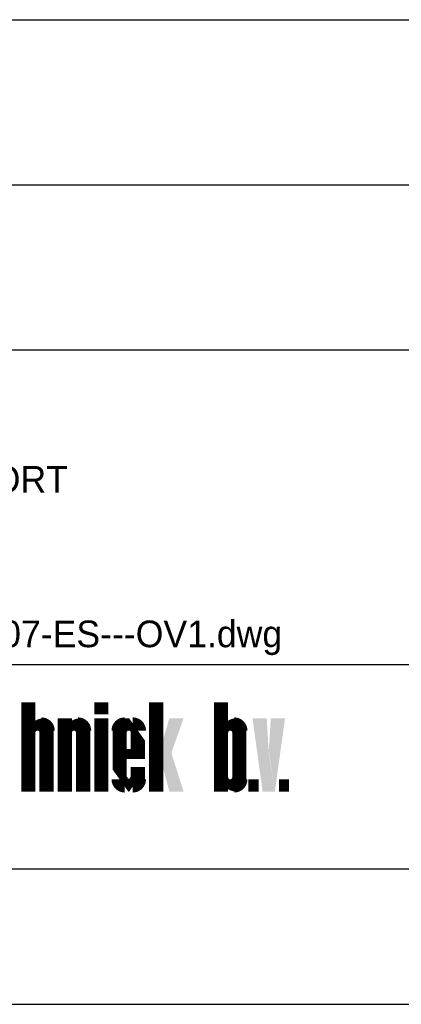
# Model space of a CAD drawing. Extents: x 0 to 594, y 0 to 420.
# Tile 5 of 7: x 486 to 514, y 0 to 73. Entities that reach past the tile are written whole.
import ezdxf
from ezdxf.enums import TextEntityAlignment as Align

# ---------------------------------------------------------------- set-up
doc = ezdxf.new("R2010")
doc.units = 0
doc.layers.get('0').update_dxf_attribs({"linetype": 'CONTINUOUS'})
for name, color, linetype in [('00att025', 2, 'CONTINUOUS'), ('00att050', 4, 'CONTINUOUS'), ('00kad025', 2, 'CONTINUOUS'), ('00kad050', 4, 'CONTINUOUS'), ('BL$2----', 7, 'CONTINUOUS'), ('BL$4----', 7, 'CONTINUOUS')]:
    doc.layers.add(name, color=color, linetype=linetype)
doc.styles.add('BURO-025', font='BUROFONT.shx', dxfattribs={"height": 2.5})
doc.styles.add('Comic Sans', font='comic.TTF', dxfattribs={"height": 250})

# ---------------------------------------------------------------- blocks, each defined once
blk = doc.blocks.new('A2-HOR')
at = {"linetype": 'Continuous'}
for p, q in [((10, 10), (584, 10)), ((0, 0), (594, 0))]:
    blk.add_line(p, q, dxfattribs=at)
blk = doc.blocks.new('nw stempel sro')
at = {"color": 10}
for points, const_width in [([(-107.154, -4.332), (-107.154, 2.267)], 1.05), ([(-101.755, 1.368), (-101.755, 2.267)], 1.05), ([(-97.705, -4.332), (-97.705, 2.267)], 1.05), ([(-92.906, -4.332), (-92.906, 2.267)], 1.05), ([(-104.454, -4.332), (-104.454, 1.068)], 1.05), ([(-101.755, -4.332), (-101.755, 1.068)], 1.05), ([(-105.804, -4.332), (-105.804, 0.168)], 1.05), ([(-103.105, -4.332), (-103.105, 0.168)], 1.05), ([(-91.556, -3.432), (-91.556, 0.168)], 1.05), ([(-98.68, -1.557), (-100.18, -1.557)], 0.75), ([(-90.506, -4.332), (-90.506, -3.432)], 0.75), ([(-88.256, -4.332), (-88.256, -3.432)], 0.75)]:
    blk.add_lwpolyline(points, dxfattribs=dict(at, const_width=const_width))
for points in [[(-106.179, 0.618, 0.9, 0.45, 0.276984), (-106.929, 0.168, 0.45, 0.45, 1.054805)], [(-103.48, 0.618, 0.9, 0.45, 0.276984), (-104.23, 0.168, 0.45, 0.45, 1.054805)], [(-99.055, -1.932, 1.05, 1.05, 0), (-99.055, 0.168, 0, 0, 0), (-99.43, 0.693, 0.75, 0.75, 0), (-100.03, 0.693, 0, 0, 0), (-100.405, 0.693, 0, 0, 0), (-100.405, 0.168, 1.05, 1.05, 0), (-100.405, -3.432, 0, 0, 0), (-100.03, -3.957, 0.75, 0.75, 0), (-99.43, -3.957, 0, 0, 0), (-99.055, -3.432, 1.05, 1.05, 0)], [(-91.931, 0.618, 0.9, 0.45, 0.276984), (-92.681, 0.168, 0.45, 0.45, 1.054805)], [(-99.055, -3.432, 1.05, 1.05, 0), (-99.055, -2.532, 0, 0, 0)], [(-91.931, -3.882, 0.9, 0.45, -0.276984), (-92.681, -3.432, 0.45, 0.45, -1.054805)]]:
    blk.add_lwpolyline(points, format="xyseb", dxfattribs=at)
for points, const_width in [([(-105.729, 0.168, 0.414214), (-106.179, 0.618, -0.082763)], 1.05), ([(-103.03, 0.168, 0.414214), (-103.48, 0.618, -0.082763)], 1.05), ([(-100.03, 0.618, 0.414214), (-100.48, 0.168, -0.082763)], 1.05), ([(-98.98, 0.168, 0.414214), (-99.43, 0.618, -0.082763)], 1.05), ([(-91.481, 0.168, 0.414214), (-91.931, 0.618, -0.082763)], 1.05), ([(-106.179, 0.018, 1), (-106.779, 0.018, 1)], 0.3), ([(-103.48, 0.018, 1), (-104.08, 0.018, 1)], 0.3), ([(-99.43, 0.018, 1), (-100.03, 0.018, 1)], 0.3), ([(-91.931, 0.018, 1), (-92.531, 0.018, 1)], 0.3), ([(-100.48, -3.432, 0.414214), (-100.03, -3.882, -0.082763)], 1.05), ([(-99.43, -3.882, 0.414214), (-98.98, -3.432, -0.082763)], 1.05), ([(-91.481, -3.432, -0.414214), (-91.931, -3.882, 0.082763)], 1.05), ([(-100.03, -3.282, 1), (-99.43, -3.282, 1)], 0.3), ([(-91.931, -3.282, -1), (-92.531, -3.282, -1)], 0.3)]:
    blk.add_lwpolyline(points, format="xyb", dxfattribs=dict(at, const_width=const_width))
blk.add_arc((-99.73, -3.282), 0.15, 180, 0, dxfattribs=at)
for points in [[(-97.48, -1.482), (-96.58, -1.482), (-96.73, 1.068), (-95.68, 1.068)], [(-90.581, 1.068), (-89.531, 1.068), (-89.831, -4.332), (-89.381, -1.482)], [(-88.931, -4.332), (-89.381, -1.332), (-88.181, 1.068), (-89.231, 1.068)], [(-96.73, -4.332), (-95.68, -4.332), (-97.48, -1.482), (-96.58, -1.482)], [(-89.831, -4.332), (-89.381, -1.482), (-88.931, -4.332)]]:
    blk.add_solid(points, dxfattribs=at)
at = {"layer": '00kad025', "color": 4}
for p, q in [((-158.031, 40.497), (-10, 40.497)), ((-158.031, 28.298), (-10, 28.298)), ((-158.031, 5.059), (-10, 5.059))]:
    blk.add_line(p, q, dxfattribs=at)
at = {"layer": '00kad050', "color": 4}
blk.add_line((-158.031, 52.696), (-10, 52.696), dxfattribs=at)
at = {"layer": '00att025', "color": 2, "style": 'Comic Sans'}
blk.add_text('3812 BP  AMERSFOORT', height=1.97, dxfattribs=at).set_placement((-134.379, 17.752))
at = {"layer": '00att025', "color": 7, "style": 'Comic Sans', "flags": 8}
for tag, p in [('PROMSCHR', (-134.057, 49.027)), ('PROPDRGVR1', (-134.057, 45.74)), ('PROPDRGVR2', (-134.057, 42.335)), ('TKFASE', (-134.28, 36.449)), ('TKFORMAAT', (-60.611, 36.195)), ('TKSCHAAL', (-25.258, 36.195)), ('TK1OMSCHR', (-134.28, 33.209)), ('TK2OMSCHR', (-134.28, 29.772)), ('TKDATCREAT', (-60.611, 29.874)), ('TKINIT', (-25.258, 29.817)), ('WZ_CODEA', (-73.455, 23.774)), ('WZ_DATUMA', (-60.611, 23.774)), ('WZ_INITSA', (-25.258, 23.717)), ('WZ_CODEB', (-73.455, 17.674)), ('WZ_DATUMB', (-60.611, 17.674)), ('WZ_INITSB', (-25.258, 17.617)), ('WZ_CODEC', (-73.455, 11.575)), ('WZ_DATUMC', (-60.611, 11.575)), ('WZ_INITSC', (-25.258, 11.517)), ('TKFILE', (-112.089, 6.331))]:
    blk.add_attdef(tag, p, '', height=1.969, dxfattribs=at)
at = {"layer": '00att025', "linetype": 'Continuous', "style": 'BURO-025', "flags": 8}
blk.add_attdef('PROJECTNUMMER', text='', height=2, dxfattribs=at).set_placement((-33.837, -8.715), align=Align.BOTTOM_LEFT)
at = {"layer": '00att050', "color": 4, "style": 'Comic Sans'}
blk.add_attdef('TKTEKNR', (-73.391, 42.619), '', height=3.94, dxfattribs=at)

msp = doc.modelspace()

# ---------------------------------------------------------------- block references
at = {"layer": 'BL$2----'}
msp.add_blockref('A2-HOR', (0, 0), dxfattribs=at)
at = {"layer": 'BL$4----'}
ref = msp.add_blockref('nw stempel sro', (594, 20.055), dxfattribs=at)
ref.add_attrib('TKFILE', '1207-ES---OV1.dwg', (481.911, 26.386), dxfattribs={"layer": '00att025', "color": 7, "height": 1.9685, "style": 'Comic Sans', "flags": 8})

doc.saveas('drawing.dxf')
